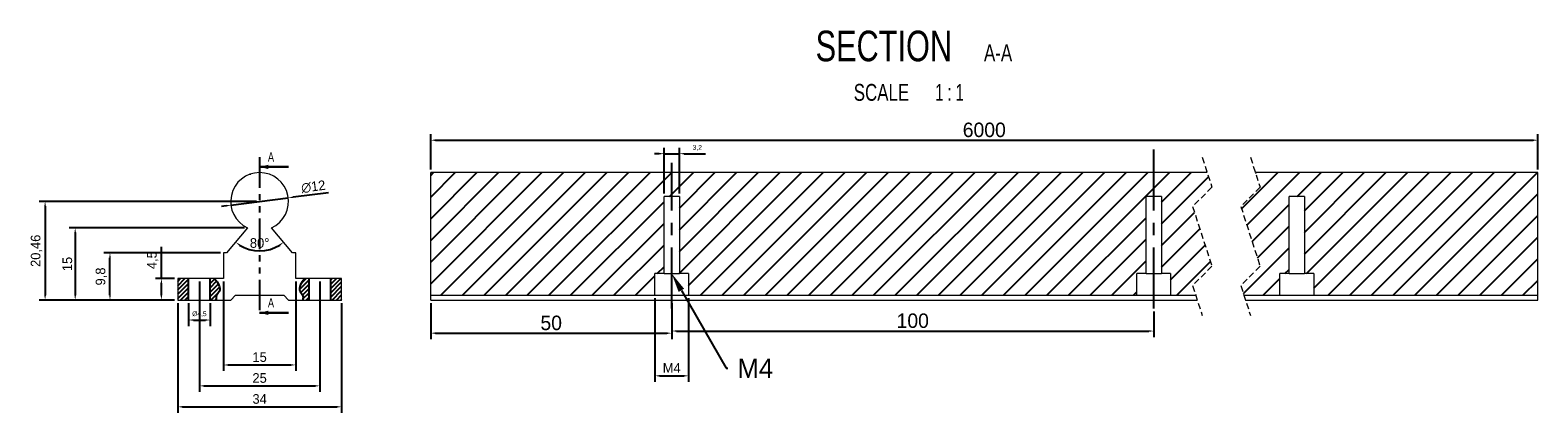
# Model space of a CAD drawing. Header units: millimetres. Extents: x 22 to 335, y 500 to 580.
import ezdxf
from ezdxf import colors
from ezdxf.entities.mleader import LeaderData, LeaderLine
from ezdxf.math import Vec2, Vec3

# ---------------------------------------------------------------- set-up
doc = ezdxf.new("R2010")
doc.units = ezdxf.units.MM
doc.header["$PDSIZE"] = -1
for name, pattern in [('CENTERX2', [20.32, 12.7, -2.54, 2.54, -2.54]), ('HIDDEN', [1.905, 1.27, -0.635]), ('PHANTOM', [12.7, 6.35, -1.27, 1.27, -1.27, 1.27, -1.27])]:
    doc.linetypes.add(name, pattern=pattern)
doc.styles.add('SLDTEXTSTYLE0', font='TXT', dxfattribs={"width": 0.75})
doc.styles.add('SLDTEXTSTYLE3', font='TXT', dxfattribs={"width": 0.65})
doc.dimstyles.new('ISO-25', dxfattribs={"dimtxt": 2.5, "dimasz": 2.5, "dimexe": 1.25, "dimexo": 0.625, "dimtad": 1, "dimtxsty": 'Standard', "dimcen": 2.5, "dimadec": 0, "dimazin": 0, "dimtfac": 1, "dimtmove": 0, "dimatfit": 3, "dimfxl": 1, "dimarcsym": 0})

# ---------------------------------------------------------------- blocks, each defined once
blk = doc.blocks.new('SW_BROKEN_VIEW_1')
at = {"color": 0, "linetype": 'CENTERX2'}
for p, q in [((100, 0), (100, 33.71)), ((0, 0), (0, 30.2))]:
    blk.add_line(p, q, dxfattribs=at)
blk = doc.blocks.new('SW_NOTE_2')
at = {"color": 0, "linetype": 'Continuous', "lineweight": 0, "attachment_point": 2}
for s, insert, char_height, style in [('SECTION', (17.36, 8.19), 6.35, 'SLDTEXTSTYLE0'), ('A-A', (41.06, 5.35), 3.5, 'SLDTEXTSTYLE0'), ('SCALE', (16.87, -2.86), 3.5, 'SLDTEXTSTYLE0'), ('1 : 1', (30.98, -2.86), 3.5, 'SLDTEXTSTYLE3')]:
    blk.add_mtext(s, dxfattribs=dict(at, insert=insert, char_height=char_height, style=style))
blk = doc.blocks.new('*D36')
at = {"color": 0, "lineweight": -2, "transparency": 16777216}
for p, q in [((52.53, 523.06), (52.53, 500.3)), ((86.53, 523.06), (86.53, 500.3)), ((53.53, 501.55), (85.53, 501.55))]:
    blk.add_line(p, q, dxfattribs=at)
at = {"color": 0, "transparency": 16777216}
for points in [[(53.53, 501.72), (53.53, 501.38), (52.53, 501.55)], [(85.53, 501.72), (85.53, 501.38), (86.53, 501.55)]]:
    blk.add_solid(points, dxfattribs=at)
at = {"layer": 'Defpoints', "color": 0, "transparency": 16777216}
for p in [(52.53, 523.69), (86.53, 523.69), (86.53, 501.55)]:
    blk.add_point(p, dxfattribs=at)
at = {"color": 0, "transparency": 16777216, "insert": (69.53, 503.17), "char_height": 2, "attachment_point": 5}
blk.add_mtext('34', dxfattribs=at)
blk = doc.blocks.new('*D37')
at = {"color": 0, "lineweight": -2, "transparency": 16777216}
for p, q in [((62.03, 527.56), (62.03, 508.99)), ((77.03, 527.56), (77.03, 508.99)), ((63.03, 510.24), (76.03, 510.24))]:
    blk.add_line(p, q, dxfattribs=at)
at = {"color": 0, "transparency": 16777216}
for points in [[(63.03, 510.4), (63.03, 510.07), (62.03, 510.24)], [(76.03, 510.4), (76.03, 510.07), (77.03, 510.24)]]:
    blk.add_solid(points, dxfattribs=at)
at = {"layer": 'Defpoints', "color": 0, "transparency": 16777216}
for p in [(62.03, 528.19), (77.03, 528.19), (77.03, 510.24)]:
    blk.add_point(p, dxfattribs=at)
at = {"color": 0, "transparency": 16777216, "insert": (69.53, 511.86), "char_height": 2, "attachment_point": 5}
blk.add_mtext('15', dxfattribs=at)
blk = doc.blocks.new('*D38')
at = {"color": 0, "lineweight": -2, "transparency": 16777216}
for p, q in [((63.58, 543.39), (75.48, 544.91)), ((83.81, 545.98), (76.47, 545.04)), ((62.59, 543.26), (61.59, 543.13))]:
    blk.add_line(p, q, dxfattribs=at)
at = {"color": 0, "transparency": 16777216}
for points in [[(76.45, 545.2), (76.49, 544.87), (75.48, 544.91)], [(62.56, 543.42), (62.61, 543.09), (63.58, 543.39)]]:
    blk.add_solid(points, dxfattribs=at)
at = {"layer": 'Defpoints', "color": 0, "transparency": 16777216}
for p in [(75.48, 544.91), (63.58, 543.39)]:
    blk.add_point(p, dxfattribs=at)
at = {"color": 0, "transparency": 16777216, "insert": (80.67, 547.21), "char_height": 2, "attachment_point": 5, "rotation": 7.3039}
blk.add_mtext('∅12', dxfattribs=at)
blk = doc.blocks.new('*D39')
at = {"color": 0, "lineweight": -2, "transparency": 16777216}
for p, q in [((49.15, 528.19), (49.15, 534.77)), ((51.9, 528.19), (47.9, 528.19)), ((49.15, 524.69), (49.15, 527.19)), ((51.9, 523.69), (47.9, 523.69))]:
    blk.add_line(p, q, dxfattribs=at)
at = {"color": 0, "transparency": 16777216}
for points in [[(48.99, 527.19), (49.32, 527.19), (49.15, 528.19)], [(48.99, 524.69), (49.32, 524.69), (49.15, 523.69)]]:
    blk.add_solid(points, dxfattribs=at)
at = {"layer": 'Defpoints', "color": 0, "transparency": 16777216}
for p in [(49.15, 528.19), (52.53, 528.19), (52.53, 523.69)]:
    blk.add_point(p, dxfattribs=at)
at = {"color": 0, "transparency": 16777216, "insert": (47.36, 531.98), "char_height": 2, "attachment_point": 5, "rotation": 90}
blk.add_mtext('4,5', dxfattribs=at)
blk = doc.blocks.new('*D40')
at = {"color": 0, "lineweight": -2, "transparency": 16777216}
for p, q in [((61.4, 533.49), (37.24, 533.49)), ((38.49, 524.69), (38.49, 532.49)), ((51.9, 523.69), (37.24, 523.69))]:
    blk.add_line(p, q, dxfattribs=at)
at = {"color": 0, "transparency": 16777216}
for points in [[(38.32, 532.49), (38.66, 532.49), (38.49, 533.49)], [(38.32, 524.69), (38.66, 524.69), (38.49, 523.69)]]:
    blk.add_solid(points, dxfattribs=at)
at = {"layer": 'Defpoints', "color": 0, "transparency": 16777216}
for p in [(38.49, 533.49), (62.03, 533.49), (52.53, 523.69)]:
    blk.add_point(p, dxfattribs=at)
at = {"color": 0, "transparency": 16777216, "insert": (36.7, 528.59), "char_height": 2, "attachment_point": 5, "rotation": 90}
blk.add_mtext('9,8', dxfattribs=at)
blk = doc.blocks.new('*D41')
at = {"color": 0, "lineweight": -2, "transparency": 16777216}
for p, q in [((66.42, 538.69), (30.02, 538.69)), ((31.27, 537.69), (31.27, 524.69)), ((51.9, 523.69), (30.02, 523.69))]:
    blk.add_line(p, q, dxfattribs=at)
at = {"color": 0, "transparency": 16777216}
for points in [[(31.11, 537.69), (31.44, 537.69), (31.27, 538.69)], [(31.11, 524.69), (31.44, 524.69), (31.27, 523.69)]]:
    blk.add_solid(points, dxfattribs=at)
at = {"layer": 'Defpoints', "color": 0, "transparency": 16777216}
for p in [(67.04, 538.69), (31.27, 523.69), (52.53, 523.69)]:
    blk.add_point(p, dxfattribs=at)
at = {"color": 0, "transparency": 16777216, "insert": (29.65, 531.19), "char_height": 2, "attachment_point": 5, "rotation": 90}
blk.add_mtext('15', dxfattribs=at)
blk = doc.blocks.new('*D43')
at = {"color": 0, "lineweight": -2, "transparency": 16777216}
for p, q in [((105.02, 523.06), (105.02, 515.58)), ((155.02, 523.06), (155.02, 515.58)), ((106.02, 516.83), (154.02, 516.83))]:
    blk.add_line(p, q, dxfattribs=at)
at = {"color": 0, "transparency": 16777216}
for points in [[(106.02, 517), (106.02, 516.66), (105.02, 516.83)], [(154.02, 517), (154.02, 516.66), (155.02, 516.83)]]:
    blk.add_solid(points, dxfattribs=at)
at = {"layer": 'Defpoints', "color": 0, "transparency": 16777216}
for p in [(105.02, 523.69), (155.02, 523.69), (155.02, 516.83)]:
    blk.add_point(p, dxfattribs=at)
at = {"color": 0, "transparency": 16777216, "insert": (130.02, 518.95), "char_height": 3, "attachment_point": 5}
blk.add_mtext('50', dxfattribs=at)
blk = doc.blocks.new('*D44')
at = {"color": 0, "lineweight": -2, "transparency": 16777216}
for p, q in [((155.02, 523.06), (155.02, 516.02)), ((255.02, 521.31), (255.02, 516.02)), ((156.02, 517.27), (254.02, 517.27))]:
    blk.add_line(p, q, dxfattribs=at)
at = {"color": 0, "transparency": 16777216}
for points in [[(156.02, 517.44), (156.02, 517.11), (155.02, 517.27)], [(254.02, 517.44), (254.02, 517.11), (255.02, 517.27)]]:
    blk.add_solid(points, dxfattribs=at)
at = {"layer": 'Defpoints', "color": 0, "transparency": 16777216}
for p in [(155.02, 523.69), (255.02, 521.94), (255.02, 517.27)]:
    blk.add_point(p, dxfattribs=at)
at = {"color": 0, "transparency": 16777216, "insert": (205.02, 519.4), "char_height": 3, "attachment_point": 5}
blk.add_mtext('100', dxfattribs=at)
blk = doc.blocks.new('*D45')
at = {"color": 0, "lineweight": -2, "transparency": 16777216}
for p, q in [((105.02, 550.77), (105.02, 558.12)), ((106.02, 556.87), (333.7, 556.87)), ((334.7, 550.77), (334.7, 558.12))]:
    blk.add_line(p, q, dxfattribs=at)
at = {"color": 0, "transparency": 16777216}
for points in [[(106.02, 557.04), (106.02, 556.7), (105.02, 556.87)], [(333.7, 557.04), (333.7, 556.7), (334.7, 556.87)]]:
    blk.add_solid(points, dxfattribs=at)
at = {"layer": 'Defpoints', "color": 0, "transparency": 16777216}
for p in [(334.7, 556.87), (105.02, 550.15), (334.7, 550.15)]:
    blk.add_point(p, dxfattribs=at)
at = {"color": 0, "transparency": 16777216, "insert": (219.86, 559), "char_height": 3, "attachment_point": 5}
blk.add_mtext('6000', dxfattribs=at)
blk = doc.blocks.new('*D46')
at = {"color": 0, "lineweight": -2, "transparency": 16777216}
for p, q in [((57.03, 527.56), (57.03, 504.65)), ((82.03, 527.56), (82.03, 504.65)), ((58.03, 505.9), (81.03, 505.9))]:
    blk.add_line(p, q, dxfattribs=at)
blk.add_arc((69.53, 541.65), 7.75, 237.4019, 302.5981, dxfattribs=at)
at = {"color": 0, "transparency": 16777216}
for points in [[(65.26, 534.99), (65.45, 535.26), (64.55, 535.72)], [(73.6, 535.26), (73.8, 534.99), (74.51, 535.72)], [(58.03, 506.06), (58.03, 505.73), (57.03, 505.9)], [(81.03, 506.06), (81.03, 505.73), (82.03, 505.9)]]:
    blk.add_solid(points, dxfattribs=at)
at = {"layer": 'Defpoints', "color": 0, "transparency": 16777216}
for p in [(67.04, 538.69), (72.02, 538.69), (62.68, 533.49), (67.74, 534.12), (76.38, 533.49), (57.03, 528.19), (82.03, 528.19), (82.03, 505.9)]:
    blk.add_point(p, dxfattribs=at)
at = {"color": 0, "transparency": 16777216, "char_height": 2, "attachment_point": 5}
for s, insert in [('80°', (69.53, 535.53)), ('25', (69.53, 507.52))]:
    blk.add_mtext(s, dxfattribs=dict(at, insert=insert))
blk = doc.blocks.new('*D47')
at = {"color": 0, "lineweight": -2, "transparency": 16777216}
for p, q in [((54.78, 523.06), (54.78, 518.31)), ((59.28, 523.06), (59.28, 518.31)), ((151.52, 524.06), (151.52, 506.73)), ((158.52, 524.06), (158.52, 506.73)), ((55.78, 519.56), (58.28, 519.56)), ((152.52, 507.98), (157.52, 507.98))]:
    blk.add_line(p, q, dxfattribs=at)
at = {"color": 0, "transparency": 16777216}
for points in [[(55.78, 519.73), (55.78, 519.39), (54.78, 519.56)], [(58.28, 519.73), (58.28, 519.39), (59.28, 519.56)], [(152.52, 508.15), (152.52, 507.81), (151.52, 507.98)], [(157.52, 508.15), (157.52, 507.81), (158.52, 507.98)]]:
    blk.add_solid(points, dxfattribs=at)
at = {"layer": 'Defpoints', "color": 0, "transparency": 16777216}
for p in [(54.78, 523.69), (59.28, 523.69), (151.52, 524.69), (158.52, 524.69), (59.28, 519.56), (158.52, 507.98)]:
    blk.add_point(p, dxfattribs=at)
at = {"color": 0, "transparency": 16777216, "attachment_point": 5}
for s, insert, char_height in [('%%C4,5', (57.03, 520.77), 1), ('M4', (155.02, 509.61), 2)]:
    blk.add_mtext(s, dxfattribs=dict(at, insert=insert, char_height=char_height))
blk = doc.blocks.new('*D48')
at = {"color": 0, "lineweight": -2, "transparency": 16777216}
for p, q in [((152.42, 554.07), (151.42, 554.07)), ((153.42, 545.81), (153.42, 555.32)), ((153.42, 554.07), (156.62, 554.07)), ((156.62, 545.81), (156.62, 555.32)), ((157.62, 554.07), (162.04, 554.07)), ((68.9, 544.15), (23.78, 544.15)), ((25.03, 543.15), (25.03, 524.69)), ((51.9, 523.69), (23.78, 523.69))]:
    blk.add_line(p, q, dxfattribs=at)
at = {"color": 0, "transparency": 16777216}
for points in [[(152.42, 554.24), (152.42, 553.9), (153.42, 554.07)], [(157.62, 554.24), (157.62, 553.9), (156.62, 554.07)], [(24.86, 543.15), (25.2, 543.15), (25.03, 544.15)], [(24.86, 524.69), (25.2, 524.69), (25.03, 523.69)]]:
    blk.add_solid(points, dxfattribs=at)
at = {"layer": 'Defpoints', "color": 0, "transparency": 16777216}
for p in [(156.62, 554.07), (153.42, 545.19), (156.62, 545.19), (69.53, 544.15), (25.03, 523.69), (52.53, 523.69)]:
    blk.add_point(p, dxfattribs=at)
at = {"color": 0, "transparency": 16777216, "insert": (160.33, 555.28), "char_height": 1, "attachment_point": 5}
blk.add_mtext('3,2', dxfattribs=at)
at = {"color": 0, "transparency": 16777216, "insert": (23.24, 533.92), "char_height": 2, "attachment_point": 5, "rotation": 90}
blk.add_mtext('20,46', dxfattribs=at)

msp = doc.modelspace()

# ---------------------------------------------------------------- hatches: boundary and pattern name
h = msp.add_hatch()
h.set_pattern_fill('ANSI31', color=256)
h.paths.add_polyline_path([(153.424, 545.188), (155.024, 545.188), (155.024, 550.148), (105.024, 550.148), (105.024, 524.688), (151.524, 524.688), (151.524, 529.188), (153.424, 529.188)])
h.paths.add_polyline_path([(253.424, 545.188), (255.024, 545.188), (255.024, 550.148), (155.024, 550.148), (155.024, 545.188), (156.624, 545.188), (156.624, 529.188), (158.524, 529.188), (158.524, 524.688), (251.524, 524.688), (251.524, 529.188), (253.424, 529.188)])
h.paths.add_polyline_path([(334.697, 550.148), (276.103, 550.148), (277.079, 547.121), (273.079, 543.121), (277.079, 530.716), (273.079, 526.716), (273.733, 524.688), (281.197, 524.688), (281.197, 529.188), (283.097, 529.188), (283.097, 545.188), (286.297, 545.188), (286.297, 529.188), (288.197, 529.188), (288.197, 524.688), (334.697, 524.688)])
h.paths.add_polyline_path([(263.079, 543.121), (267.079, 547.121), (266.103, 550.148), (255.024, 550.148), (255.024, 545.188), (256.624, 545.188), (256.624, 529.188), (258.524, 529.188), (258.524, 524.688), (263.733, 524.688), (263.079, 526.716), (267.079, 530.716)])
h = msp.add_hatch()
h.set_pattern_fill('ANSI31', color=256, scale=0.2)
h.paths.add_polyline_path([(54.779, 528.188), (52.529, 528.188), (52.529, 523.688), (54.779, 523.688)])
edge = h.paths.add_edge_path()
edge.add_spline(control_points=[(60.589, 523.688), (60.514, 524.005), (60.437, 524.699), (61.815, 525.916), (60.888, 527.219), (60.199, 528.188)], knot_values=[0, 0, 0, 0, 0.9442724, 1.9404329, 4.8256074, 4.8256074, 4.8256074, 4.8256074], degree=3, periodic=0)
edge.add_line((60.199, 528.188), (59.279, 528.188))
edge.add_line((59.279, 528.188), (59.279, 523.688))
edge.add_line((59.279, 523.688), (60.589, 523.688))
edge = h.paths.add_edge_path()
edge.add_line((79.779, 528.188), (78.858, 528.188))
edge.add_spline(control_points=[(78.858, 528.188), (78.17, 527.219), (77.243, 525.916), (78.621, 524.699), (78.543, 524.005), (78.469, 523.688)], knot_values=[0, 0, 0, 0, 2.8851745, 3.881335, 4.8256074, 4.8256074, 4.8256074, 4.8256074], degree=3, periodic=0)
edge.add_line((78.469, 523.688), (79.779, 523.688))
edge.add_line((79.779, 523.688), (79.779, 528.188))
h.paths.add_polyline_path([(86.529, 528.188), (84.279, 528.188), (84.279, 523.688), (86.529, 523.688)])

# ---------------------------------------------------------------- linework, layer by layer
at = {"color": 7, "linetype": 'PHANTOM'}
msp.add_line((69.529, 553.324), (69.529, 520.513), dxfattribs=at)
at = {"color": 7, "linetype": 'Continuous', "lineweight": 30}
for p, q in [((75.529, 551.324), (69.529, 551.324)), ((75.529, 521.055), (69.529, 521.055))]:
    msp.add_line(p, q, dxfattribs=at)
at = {"color": 7, "linetype": 'HIDDEN', "lineweight": 0}
for p, q in [((265.079, 553.323), (267.079, 547.121)), ((275.079, 553.323), (277.079, 547.121)), ((267.079, 547.121), (263.079, 543.121)), ((277.079, 547.121), (273.079, 543.121)), ((263.079, 543.121), (267.079, 530.716)), ((273.079, 543.121), (277.079, 530.716)), ((267.079, 530.716), (263.079, 526.716)), ((277.079, 530.716), (273.079, 526.716)), ((263.079, 526.716), (265.079, 520.513)), ((273.079, 526.716), (275.079, 520.513))]:
    msp.add_line(p, q, dxfattribs=at)
at = {"color": 7, "linetype": 'Continuous', "lineweight": 15}
for p, q in [((67.544, 549.81), (67.577, 549.716)), ((105.024, 524.688), (105.024, 550.148)), ((266.103, 550.148), (105.024, 550.148)), ((334.697, 550.148), (276.103, 550.148)), ((334.697, 524.688), (334.697, 550.148)), ((156.624, 545.188), (153.424, 545.188)), ((153.424, 529.188), (153.424, 545.188)), ((156.624, 545.188), (156.624, 529.188)), ((256.624, 545.188), (253.424, 545.188)), ((253.424, 529.188), (253.424, 545.188)), ((256.624, 545.188), (256.624, 529.188)), ((286.297, 545.188), (283.097, 545.188)), ((283.097, 529.188), (283.097, 545.188)), ((286.297, 545.188), (286.297, 529.188)), ((67.041, 538.688), (62.678, 533.488)), ((76.38, 533.488), (72.017, 538.688)), ((62.678, 533.488), (62.029, 533.488)), ((62.029, 533.488), (62.029, 528.188)), ((77.029, 533.488), (76.38, 533.488)), ((77.029, 528.188), (77.029, 533.488)), ((153.424, 529.188), (151.524, 529.188)), ((151.524, 524.688), (151.524, 529.188)), ((153.424, 529.188), (156.624, 529.188)), ((158.524, 529.188), (156.624, 529.188)), ((158.524, 529.188), (158.524, 524.688)), ((253.424, 529.188), (251.524, 529.188)), ((251.524, 524.688), (251.524, 529.188)), ((253.424, 529.188), (256.624, 529.188)), ((258.524, 529.188), (256.624, 529.188)), ((258.524, 529.188), (258.524, 524.688)), ((283.097, 529.188), (281.197, 529.188)), ((281.197, 524.688), (281.197, 529.188)), ((283.097, 529.188), (286.297, 529.188)), ((288.197, 529.188), (286.297, 529.188)), ((288.197, 529.188), (288.197, 524.688)), ((52.529, 528.188), (52.529, 523.688)), ((62.029, 528.188), (52.529, 528.188)), ((86.529, 528.188), (77.029, 528.188)), ((86.529, 523.688), (86.529, 528.188)), ((52.529, 523.688), (63.529, 523.688)), ((63.529, 523.688), (64.529, 524.688)), ((64.529, 524.688), (74.529, 524.688)), ((74.529, 524.688), (75.529, 523.688)), ((75.529, 523.688), (86.529, 523.688)), ((105.024, 524.688), (151.524, 524.688)), ((105.024, 523.688), (105.024, 524.688)), ((105.024, 523.688), (264.055, 523.688)), ((151.524, 524.688), (158.524, 524.688)), ((158.524, 524.688), (251.524, 524.688)), ((251.524, 524.688), (258.524, 524.688)), ((258.524, 524.688), (263.733, 524.688)), ((273.733, 524.688), (281.197, 524.688)), ((274.055, 523.688), (334.697, 523.688)), ((281.197, 524.688), (288.197, 524.688)), ((288.197, 524.688), (334.697, 524.688)), ((334.697, 523.688), (334.697, 524.688))]:
    msp.add_line(p, q, dxfattribs=at)
for p, q in [((54.779, 523.688), (54.779, 528.188)), ((59.279, 523.688), (59.279, 528.188)), ((79.779, 523.688), (79.779, 528.188)), ((84.279, 523.688), (84.279, 528.188))]:
    msp.add_line(p, q)
msp.add_arc((69.529, 544.148), 6, 294.49465, 245.50535, dxfattribs=at)
for points in [[(60.199, 528.188), (60.888, 527.219), (61.815, 525.916), (60.437, 524.699), (60.514, 524.005), (60.589, 523.688)], [(78.858, 528.188), (78.17, 527.219), (77.243, 525.916), (78.621, 524.699), (78.543, 524.005), (78.469, 523.688)]]:
    msp.add_open_spline(points, degree=3, knots=[0, 0, 0, 0, 2.8851745, 3.881335, 4.8256074, 4.8256074, 4.8256074, 4.8256074])
at = {"color": 7, "linetype": 'Continuous', "lineweight": 30}
for points in [[(69.529, 551.324), (71.329, 550.874), (71.329, 551.774)], [(69.529, 521.055), (71.329, 520.605), (71.329, 521.505)]]:
    msp.add_solid(points, dxfattribs=at)

# ---------------------------------------------------------------- block references
at = {"color": 7, "linetype": 'Continuous', "lineweight": 0}
msp.add_blockref('SW_NOTE_2', (181.664, 571.406), dxfattribs=at)
at = {"color": 7, "linetype": 'Continuous'}
msp.add_blockref('SW_BROKEN_VIEW_1', (155.024, 521.94), dxfattribs=at)

# ---------------------------------------------------------------- texts
at = {"color": 7, "linetype": 'Continuous', "char_height": 1.905, "attachment_point": 1, "style": 'SLDTEXTSTYLE0'}
for insert in [(71.25, 554.35), (71.25, 524.081)]:
    msp.add_mtext('A', dxfattribs=dict(at, insert=insert))

# ---------------------------------------------------------------- dimensions: what is measured, and where the dimension line sits
for base, p1, p2, text, override, picture, middle in [((334.697, 556.871), (105.024, 550.148), (334.697, 550.148), '6000', {"dimtxt": 3, "dimasz": 1}, '*D45', (219.86, 558.996)), ((59.279, 519.56), (54.779, 523.688), (59.279, 523.688), '%%C<>', {"dimtxt": 1, "dimasz": 1}, '*D47', (57.029, 520.769))]:
    dim = msp.add_linear_dim(base=base, p1=p1, p2=p2, text=text, dimstyle='ISO-25', override=override)
    dim.commit()
    dim.dimension.update_dxf_attribs({"geometry": picture, "text_midpoint": middle})
for base, p1, p2, picture, middle in [((25.031, 523.688), (69.529, 544.148), (52.529, 523.688), '*D48', (23.24, 533.918)), ((31.272, 523.688), (67.041, 538.688), (52.529, 523.688), '*D41', (29.647, 531.188)), ((38.491, 533.488), (52.529, 523.688), (62.029, 533.488), '*D40', (36.699, 528.588)), ((49.153, 528.188), (52.529, 523.688), (52.529, 528.188), '*D39', (47.361, 531.98))]:
    dim = msp.add_linear_dim(base=base, p1=p1, p2=p2, angle=90, dimstyle='ISO-25', override={"dimtxt": 2, "dimasz": 1})
    dim.commit()
    dim.dimension.update_dxf_attribs({"geometry": picture, "text_midpoint": middle})
dim = msp.add_diameter_dim_2p(p1=(63.578, 543.385), p2=(75.48, 544.911), dimstyle='ISO-25', override={"dimtxt": 2, "dimasz": 1})
dim.commit()
dim.dimension.update_dxf_attribs({"geometry": '*D38', "text_midpoint": (80.872, 545.602), "dimtype": 163})
for base, p1, p2, override, picture, middle in [((82.029, 505.896), (57.029, 528.188), (82.029, 528.188), {"dimtxt": 2, "dimasz": 1}, '*D46', (69.529, 507.521)), ((77.029, 510.237), (62.029, 528.188), (77.029, 528.188), {"dimtxt": 2, "dimasz": 1}, '*D37', (69.529, 511.862)), ((86.529, 501.548), (52.529, 523.688), (86.529, 523.688), {"dimtxt": 2, "dimasz": 1}, '*D36', (69.529, 503.173)), ((155.024, 516.83), (105.024, 523.688), (155.024, 523.688), {"dimtxt": 3, "dimasz": 1}, '*D43', (130.024, 518.955)), ((255.024, 517.274), (155.024, 523.688), (255.024, 521.94), {"dimtxt": 3, "dimasz": 1}, '*D44', (205.024, 519.399))]:
    dim = msp.add_linear_dim(base=base, p1=p1, p2=p2, dimstyle='ISO-25', override=override)
    dim.commit()
    dim.dimension.update_dxf_attribs({"geometry": picture, "text_midpoint": middle})
dim = msp.add_angular_dim_2l(base=(67.743, 534.115), line1=((76.38, 533.488), (72.017, 538.688)), line2=((67.041, 538.688), (62.678, 533.488)), dimstyle='ISO-25', override={"dimtxt": 2, "dimasz": 1})
dim.commit()
dim.dimension.update_dxf_attribs({"geometry": '*D46', "text_midpoint": (69.529, 535.532)})

# ---------------------------------------------------------------- leaders
ml = msp.add_multileader_mtext('Standard')
ml.set_content('M4', color=256)
ml.set_leader_properties()
ml.build(insert=Vec2(0, 0))
ml.multileader.update_dxf_attribs({"text_right_attachment_type": 6, "dogleg_length": 0.36})
ctx = ml.context
ctx.base_point, ctx.plane_origin = Vec3(166.649, 509.553), Vec3(151.524, 526.938)
ctx.right_attachment = 6
notes = []
notes.append((ctx, [(0, (1, 1, 0), (166.289, 509.553), (1, 0), 0.36, [(0, [(155.024, 529.188)], 0, [])])]))
ctx.mtext.insert, ctx.mtext.flow_direction = Vec3(168.649, 511.553), 5
for ctx, leaders in notes:
    for number, flags, end, landing, length, lines in leaders:
        leader = LeaderData()
        leader.index, (leader.has_last_leader_line, leader.has_dogleg_vector, leader.attachment_direction) = number, flags
        leader.last_leader_point, leader.dogleg_vector, leader.dogleg_length = Vec3(end), Vec3(landing), length
        for number, points, colour, breaks in lines:
            line = LeaderLine()
            line.index, line.vertices, line.color, line.breaks = number, Vec3.list(points), colors.encode_raw_color(colour), breaks
            leader.lines.append(line)
        ctx.leaders.append(leader)

doc.saveas('drawing.dxf')
